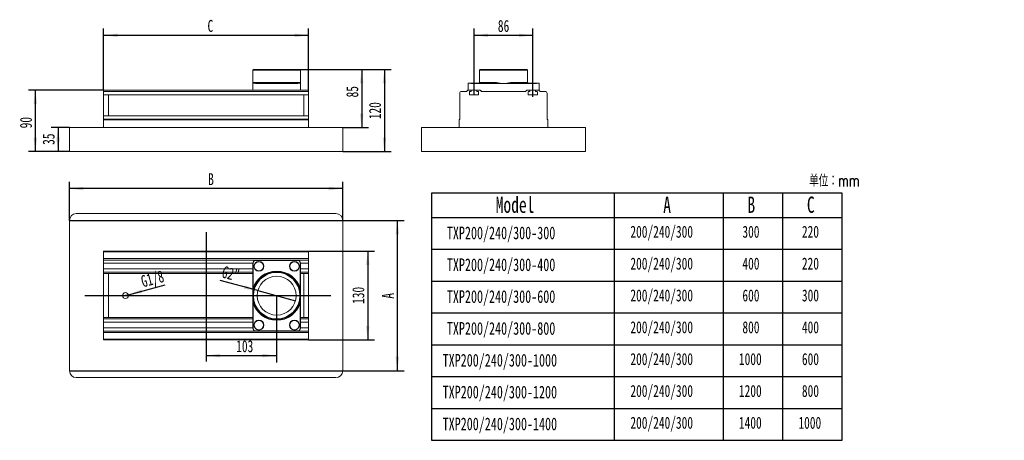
# Model space of a CAD drawing. Header units: millimetres. Extents: x 120 to 409, y 127 to 250.
import ezdxf

# ---------------------------------------------------------------- set-up
doc = ezdxf.new("R2010")
doc.units = ezdxf.units.MM
doc.layers.add('10', color=7, linetype='Continuous')
doc.styles.add('SLDTEXTSTYLE0', font='TXT', dxfattribs={"width": 0.7, "bigfont": 'bigfont'})
doc.styles.add('SLDTEXTSTYLE1', font='TXT', dxfattribs={"width": 0.7})
doc.dimstyles.new('SLDDIMSTYLE0', dxfattribs={"dimtxt": 3.5, "dimasz": 4.08, "dimexe": 0, "dimexo": 0.0625, "dimgap": 0.875, "dimtad": 2, "dimlfac": 5, "dimrnd": 1e-09, "dimzin": 12, "dimdsep": 46, "dimtxsty": 'SLDTEXTSTYLE1', "dimsah": 1, "dimcen": 0.09, "dimadec": 0, "dimazin": 3, "dimtfac": 1, "dimtofl": 0, "dimtmove": 0, "dimatfit": 3, "dimfxl": 0, "dimfrac": 2, "dimtolj": 1, "dimtzin": 12, "dimarcsym": 0})
doc.dimstyles.new('SLDDIMSTYLE1', dxfattribs={"dimtxt": 3.5, "dimasz": 4.08, "dimexe": 0, "dimexo": 0.0625, "dimgap": 0.875, "dimtad": 2, "dimlfac": 5, "dimrnd": 1e-09, "dimzin": 12, "dimdsep": 46, "dimtxsty": 'SLDTEXTSTYLE1', "dimblk1": 'NONE', "dimsah": 1, "dimcen": 0, "dimadec": 0, "dimazin": 3, "dimtfac": 1, "dimtmove": 0, "dimatfit": 3, "dimldrblk": 'NONE', "dimfxl": 0, "dimfrac": 2, "dimtolj": 1, "dimtzin": 12, "dimarcsym": 0})

# ---------------------------------------------------------------- blocks, each defined once
blk = doc.blocks.new('SW_TABLEANNOTATION_0')
at = {"layer": '10', "color": 0}
for p, q in [((0, 0), (0, -72.27)), ((120.26, 0), (0, 0)), ((53.53, 0), (53.53, -72.27)), ((85.43, 0), (85.43, -72.27)), ((102.84, 0), (102.84, -72.27)), ((120.26, -72.27), (120.26, 0)), ((0, -7.07), (120.26, -7.07)), ((0, -16.38), (120.26, -16.38)), ((0, -25.7), (120.26, -25.7)), ((0, -35.01), (120.26, -35.01)), ((0, -44.33), (120.26, -44.33)), ((0, -53.64), (120.26, -53.64)), ((0, -62.96), (120.26, -62.96)), ((0, -72.27), (120.26, -72.27))]:
    blk.add_line(p, q, dxfattribs=at)
at = {"layer": '10', "color": 0, "attachment_point": 1, "style": 'SLDTEXTSTYLE1'}
for s, insert, char_height in [('Model', (18.83, -0.97), 4.762), ('A', (67.89, -0.97), 4.76), ('B', (92.55, -0.97), 4.76), ('C', (109.96, -0.97), 4.76), ('TXP200/240/300-300', (4.54, -9.73), 3.7042), ('200/240/300', (58.28, -9.5), 3.5), ('300', (91.08, -9.5), 3.5), ('220', (108.5, -9.5), 3.5), ('TXP200/240/300-400', (4.54, -19.05), 3.7042), ('200/240/300', (58.28, -18.82), 3.5), ('400', (91.08, -18.82), 3.5), ('220', (108.5, -18.82), 3.5), ('TXP200/240/300-600', (4.54, -28.36), 3.7042), ('200/240/300', (58.28, -28.13), 3.5), ('600', (91.08, -28.13), 3.5), ('300', (108.5, -28.13), 3.5), ('TXP200/240/300-800', (4.54, -37.68), 3.7042), ('200/240/300', (58.28, -37.45), 3.5), ('800', (91.08, -37.45), 3.5), ('400', (108.5, -37.45), 3.5), ('TXP200/240/300-1000', (3.3, -46.99), 3.7042), ('200/240/300', (58.28, -46.76), 3.5), ('1000', (90.06, -46.76), 3.5), ('600', (108.5, -46.76), 3.5), ('TXP200/240/300-1200', (3.3, -56.3), 3.7042), ('200/240/300', (58.28, -56.08), 3.5), ('1200', (90.06, -56.08), 3.5), ('800', (108.5, -56.08), 3.5), ('TXP200/240/300-1400', (3.3, -65.62), 3.7042), ('200/240/300', (58.28, -65.39), 3.5), ('1400', (90.06, -65.39), 3.5), ('1000', (107.48, -65.39), 3.5)]:
    blk.add_mtext(s, dxfattribs=dict(at, insert=insert, char_height=char_height))
blk = doc.blocks.new('_D')
at = {"layer": '10'}
for p, q in [((134.96, 218.3), (129.61, 218.3)), ((131.61, 218.3), (131.61, 211.3)), ((134.96, 211.3), (129.61, 211.3))]:
    blk.add_line(p, q, dxfattribs=at)
for points in [[(131.61, 218.3), (131.11, 214.22), (132.12, 214.22)], [(131.61, 211.3), (132.12, 215.38), (131.11, 215.38)]]:
    blk.add_solid(points, dxfattribs=at)
at = {"layer": '10', "insert": (127.1, 213.25), "char_height": 3.5, "attachment_point": 1, "rotation": 90, "style": 'SLDTEXTSTYLE1'}
blk.add_mtext('35', dxfattribs=at)
blk = doc.blocks.new('_D_1')
at = {"layer": '10'}
for p, q in [((144.96, 229.3), (144.96, 247.3)), ((144.96, 245.3), (204.96, 245.3)), ((204.96, 229.3), (204.96, 247.3))]:
    blk.add_line(p, q, dxfattribs=at)
for points in [[(144.96, 245.3), (149.04, 244.79), (149.04, 245.81)], [(204.96, 245.3), (200.88, 245.81), (200.88, 244.79)]]:
    blk.add_solid(points, dxfattribs=at)
at = {"layer": '10', "insert": (175.38, 249.81), "char_height": 3.5, "attachment_point": 1, "style": 'SLDTEXTSTYLE1'}
blk.add_mtext('C', dxfattribs=at)
blk = doc.blocks.new('_D_2')
at = {"layer": '10'}
for p, q in [((201.33, 235.3), (222.52, 235.3)), ((220.52, 235.3), (220.52, 218.3)), ((214.96, 218.3), (222.52, 218.3))]:
    blk.add_line(p, q, dxfattribs=at)
for points in [[(220.52, 235.3), (220.01, 231.22), (221.03, 231.22)], [(220.52, 218.3), (221.03, 222.38), (220.01, 222.38)]]:
    blk.add_solid(points, dxfattribs=at)
at = {"layer": '10', "insert": (216.01, 227.13), "char_height": 3.5, "attachment_point": 1, "rotation": 90, "style": 'SLDTEXTSTYLE1'}
blk.add_mtext('85', dxfattribs=at)
blk = doc.blocks.new('_D_3')
at = {"layer": '10'}
for p, q in [((201.33, 235.3), (229.17, 235.3)), ((227.17, 235.3), (227.17, 211.3)), ((214.96, 211.3), (229.17, 211.3))]:
    blk.add_line(p, q, dxfattribs=at)
for points in [[(227.17, 235.3), (226.66, 231.22), (227.67, 231.22)], [(227.17, 211.3), (227.67, 215.38), (226.66, 215.38)]]:
    blk.add_solid(points, dxfattribs=at)
at = {"layer": '10', "insert": (222.66, 220.75), "char_height": 3.5, "attachment_point": 1, "rotation": 90, "style": 'SLDTEXTSTYLE1'}
blk.add_mtext('120', dxfattribs=at)
blk = doc.blocks.new('_D_4')
at = {"layer": '10'}
for p, q in [((144.96, 229.3), (122.96, 229.3)), ((124.96, 229.3), (124.96, 211.3)), ((134.96, 211.3), (122.96, 211.3))]:
    blk.add_line(p, q, dxfattribs=at)
for points in [[(124.96, 229.3), (124.45, 225.22), (125.47, 225.22)], [(124.96, 211.3), (125.47, 215.38), (124.45, 215.38)]]:
    blk.add_solid(points, dxfattribs=at)
at = {"layer": '10', "insert": (120.45, 218.08), "char_height": 3.5, "attachment_point": 1, "rotation": 90, "style": 'SLDTEXTSTYLE1'}
blk.add_mtext('90', dxfattribs=at)
blk = doc.blocks.new('_D_5')
at = {"layer": '10'}
for p, q in [((195.56, 166.94), (195.56, 149.59)), ((174.96, 151.59), (195.56, 151.59))]:
    blk.add_line(p, q, dxfattribs=at)
for points in [[(174.96, 151.59), (179.04, 151.08), (179.04, 152.1)], [(195.56, 151.59), (191.48, 152.1), (191.48, 151.08)]]:
    blk.add_solid(points, dxfattribs=at)
at = {"layer": '10', "insert": (183.78, 156.1), "char_height": 3.5, "attachment_point": 1, "style": 'SLDTEXTSTYLE1'}
blk.add_mtext('103', dxfattribs=at)
blk = doc.blocks.new('_D_6')
at = {"layer": '10'}
for q in [(179.06, 173.56), (201.14, 167.65)]:
    blk.add_line((190.12, 170.6), q, dxfattribs=at)
blk.add_solid([(190.12, 170.6), (186.31, 172.14), (186.05, 171.16)], dxfattribs=at)
at = {"layer": '10', "insert": (180.23, 177.9), "char_height": 3.5, "attachment_point": 1, "rotation": 345, "style": 'SLDTEXTSTYLE1'}
blk.add_mtext('G2"', dxfattribs=at)
blk = doc.blocks.new('_NONE')
blk = doc.blocks.new('_D_7')
at = {"layer": '10'}
for q in [(163.03, 172.29), (150.51, 168.94)]:
    blk.add_line((152.21, 169.39), q, dxfattribs=at)
blk.add_solid([(152.21, 169.39), (156.28, 169.96), (156.02, 170.94)], dxfattribs=at)
at = {"layer": '10', "insert": (155.58, 174.9), "char_height": 3.5, "attachment_point": 1, "rotation": 15, "style": 'SLDTEXTSTYLE1'}
blk.add_mtext('G1/8', dxfattribs=at)
blk = doc.blocks.new('_D_8')
at = {"layer": '10'}
for p, q in [((134.96, 191.16), (232.96, 191.16)), ((230.96, 191.16), (230.96, 147.16)), ((134.96, 147.16), (232.96, 147.16))]:
    blk.add_line(p, q, dxfattribs=at)
for points in [[(230.96, 191.16), (230.45, 187.08), (231.47, 187.08)], [(230.96, 147.16), (231.47, 151.24), (230.45, 151.24)]]:
    blk.add_solid(points, dxfattribs=at)
at = {"layer": '10', "insert": (226.45, 168.25), "char_height": 3.5, "attachment_point": 1, "rotation": 90, "style": 'SLDTEXTSTYLE1'}
blk.add_mtext('A', dxfattribs=at)
blk = doc.blocks.new('_D_9')
at = {"layer": '10'}
for p, q in [((134.96, 191.16), (134.96, 202.46)), ((214.96, 191.16), (214.96, 202.46)), ((214.96, 200.46), (134.96, 200.46))]:
    blk.add_line(p, q, dxfattribs=at)
for points in [[(134.96, 200.46), (139.04, 199.95), (139.04, 200.97)], [(214.96, 200.46), (210.88, 200.97), (210.88, 199.95)]]:
    blk.add_solid(points, dxfattribs=at)
at = {"layer": '10', "insert": (175.56, 204.97), "char_height": 3.5, "attachment_point": 1, "style": 'SLDTEXTSTYLE1'}
blk.add_mtext('B', dxfattribs=at)
blk = doc.blocks.new('_D_10')
at = {"layer": '10'}
for p, q in [((204.96, 182.16), (224.3, 182.16)), ((222.3, 182.16), (222.3, 156.16)), ((204.96, 156.16), (224.3, 156.16))]:
    blk.add_line(p, q, dxfattribs=at)
for points in [[(222.3, 182.16), (221.79, 178.08), (222.81, 178.08)], [(222.3, 156.16), (222.81, 160.24), (221.79, 160.24)]]:
    blk.add_solid(points, dxfattribs=at)
at = {"layer": '10', "insert": (217.79, 166.71), "char_height": 3.5, "attachment_point": 1, "rotation": 90, "style": 'SLDTEXTSTYLE1'}
blk.add_mtext('130', dxfattribs=at)
blk = doc.blocks.new('_D_11')
at = {"layer": '10'}
for p, q in [((253.42, 228.9), (253.42, 247.3)), ((253.42, 245.3), (270.62, 245.3)), ((270.62, 228.72), (270.62, 247.3))]:
    blk.add_line(p, q, dxfattribs=at)
for points in [[(253.42, 245.3), (257.5, 244.79), (257.5, 245.81)], [(270.62, 245.3), (266.54, 245.81), (266.54, 244.79)]]:
    blk.add_solid(points, dxfattribs=at)
at = {"layer": '10', "insert": (260.4, 249.81), "char_height": 3.5, "attachment_point": 1, "style": 'SLDTEXTSTYLE1'}
blk.add_mtext('86', dxfattribs=at)

msp = doc.modelspace()

# ---------------------------------------------------------------- linework, layer by layer
at = {"color": 7, "linetype": 'Continuous', "lineweight": 15}
for p, q in [((188.8303, 235.2981), (188.6303, 235.0981)), ((188.6303, 235.0981), (188.6303, 231.1981)), ((195.6303, 235.0981), (188.6303, 235.0981)), ((188.8303, 235.2981), (195.6303, 235.2981)), ((195.6303, 235.2981), (202.4303, 235.2981)), ((202.6303, 235.0981), (195.6303, 235.0981)), ((202.6303, 235.0981), (202.4303, 235.2981)), ((202.6303, 231.1981), (202.6303, 235.0981)), ((255.2639, 235.2981), (255.0639, 235.0981)), ((255.0639, 235.0981), (255.0639, 231.4981)), ((269.0639, 235.0981), (255.0639, 235.0981)), ((255.2639, 235.2981), (268.8639, 235.2981)), ((269.0639, 235.0981), (268.8639, 235.2981)), ((269.0639, 231.4981), (269.0639, 235.0981)), ((188.6303, 229.2981), (188.6303, 231.1981)), ((188.7303, 231.2981), (188.9303, 231.4981)), ((188.7303, 231.2981), (189.1944, 231.2981)), ((188.9303, 231.4981), (202.3303, 231.4981)), ((189.1944, 231.2981), (202.0662, 231.2981)), ((201.6303, 231.1981), (189.6303, 231.1981)), ((202.0662, 231.2981), (202.5303, 231.2981)), ((202.3303, 231.4981), (202.5303, 231.2981)), ((202.5303, 231.2981), (202.6303, 231.1981)), ((202.6303, 231.1981), (202.6303, 229.2981)), ((251.6639, 231.1981), (251.7639, 231.2981)), ((251.6639, 229.2981), (251.6639, 231.1981)), ((251.7639, 231.2981), (252.228, 231.2981)), ((252.228, 231.2981), (260.0072, 231.2981)), ((262.0639, 231.1981), (252.6639, 231.1981)), ((255.0639, 231.4981), (254.8639, 231.2981)), ((255.0639, 231.4981), (260.0366, 231.4981)), ((260.0366, 231.4981), (260.0072, 231.2981)), ((271.4639, 231.1981), (262.0639, 231.1981)), ((264.1206, 231.2981), (264.0912, 231.4981)), ((264.0912, 231.4981), (269.0639, 231.4981)), ((264.1206, 231.2981), (271.8998, 231.2981)), ((269.2639, 231.2981), (269.0639, 231.4981)), ((271.8998, 231.2981), (272.3639, 231.2981)), ((272.3639, 231.2981), (272.4639, 231.1981)), ((272.4639, 231.1981), (272.4639, 229.2981)), ((189.3421, 229.2981), (144.9603, 229.2981)), ((144.9603, 228.8981), (144.9603, 229.2981)), ((144.9603, 228.8981), (204.9602, 228.8981)), ((144.9603, 228.8981), (144.9603, 228.2981)), ((144.9603, 227.9508), (144.9603, 228.2981)), ((144.9603, 227.9508), (144.9603, 227.9162)), ((144.9603, 227.9162), (146.3593, 227.9162)), ((144.9603, 221.72), (144.9603, 227.9162)), ((146.3593, 227.9162), (146.3593, 221.72)), ((146.3593, 227.9108), (203.5593, 227.9108)), ((189.6303, 229.2981), (189.3421, 229.2981)), ((189.6303, 229.2981), (201.6303, 229.2981)), ((201.9185, 229.2981), (201.6303, 229.2981)), ((204.9602, 229.2981), (201.9185, 229.2981)), ((203.5593, 227.9162), (204.9602, 227.9162)), ((203.5593, 221.72), (203.5593, 227.9162)), ((204.9602, 229.2981), (204.9602, 228.8981)), ((204.9602, 228.2981), (204.9602, 228.8981)), ((204.9602, 228.2981), (204.9602, 227.9508)), ((204.9602, 227.9162), (204.9602, 227.9508)), ((204.9602, 227.9162), (204.9602, 221.72)), ((249.2214, 228.2981), (249.2214, 227.9508)), ((249.2414, 221.72), (249.2414, 227.9162)), ((249.8214, 228.8981), (251.2214, 228.8981)), ((251.6214, 229.2981), (251.2214, 228.8981)), ((251.6214, 229.2981), (252.5914, 229.2981)), ((252.0564, 228.6781), (252.0564, 228.0381)), ((252.5914, 228.8181), (252.1564, 228.8181)), ((252.1564, 227.8981), (254.6764, 227.8981)), ((252.5914, 229.2981), (252.5914, 228.8181)), ((252.6639, 229.2981), (252.5914, 229.2981)), ((252.6639, 229.2981), (254.2414, 229.2981)), ((254.2414, 229.2981), (255.1714, 229.2981)), ((254.2414, 228.8181), (254.2414, 229.2981)), ((254.6764, 228.8181), (254.2414, 228.8181)), ((254.7764, 228.0381), (254.7764, 228.6781)), ((255.5914, 228.8781), (255.1714, 229.2981)), ((255.1714, 229.2981), (255.2563, 229.2981)), ((255.2563, 229.2981), (255.5977, 228.9567)), ((268.4714, 228.8981), (255.5714, 228.8981)), ((255.5914, 228.8781), (268.4514, 228.8781)), ((268.8714, 229.2981), (268.4514, 228.8781)), ((268.8714, 229.2981), (269.8014, 229.2981)), ((269.2664, 228.6781), (269.2664, 228.0381)), ((269.8014, 228.8181), (269.3664, 228.8181)), ((269.3664, 227.8981), (271.8864, 227.8981)), ((269.8014, 229.2981), (269.8014, 228.8181)), ((269.8014, 229.2981), (271.4514, 229.2981)), ((271.4514, 228.8181), (271.4514, 229.2981)), ((271.4514, 229.2981), (272.4214, 229.2981)), ((271.8864, 228.8181), (271.4514, 228.8181)), ((271.9864, 228.0381), (271.9864, 228.6781)), ((272.8214, 228.8981), (272.4214, 229.2981)), ((272.4639, 229.2981), (272.4214, 229.2981)), ((272.8214, 228.8981), (274.2214, 228.8981)), ((274.8014, 221.72), (274.8014, 227.9162)), ((274.8214, 227.9508), (274.8214, 228.2981)), ((146.3593, 221.72), (144.9603, 221.72)), ((144.9603, 221.6854), (144.9603, 221.72)), ((144.9603, 220.7981), (144.9603, 221.6854)), ((144.9603, 220.7981), (204.9602, 220.7981)), ((144.9603, 220.5981), (144.9603, 220.7981)), ((144.9603, 220.5981), (204.9602, 220.5981)), ((144.9603, 220.5981), (144.9603, 218.2981)), ((203.5593, 221.7254), (146.3593, 221.7254)), ((204.9602, 221.72), (203.5593, 221.72)), ((204.9602, 221.72), (204.9602, 221.6854)), ((204.9602, 221.6854), (204.9602, 220.7981)), ((204.9602, 220.7981), (204.9602, 220.5981)), ((204.9602, 218.2981), (204.9602, 220.5981)), ((249.2214, 220.7981), (249.0214, 220.5981)), ((249.0214, 218.2981), (249.0214, 220.5981)), ((249.2214, 221.6854), (249.2214, 220.7981)), ((274.8214, 220.7981), (274.8214, 221.6854)), ((275.0214, 220.5981), (274.8214, 220.7981)), ((275.0214, 220.5981), (275.0214, 218.2981)), ((134.9593, 218.2981), (136.9593, 218.2981)), ((134.9593, 218.2981), (134.9593, 211.2981)), ((136.9593, 218.2981), (212.9593, 218.2981)), ((212.9593, 218.2981), (214.9593, 218.2981)), ((214.9593, 211.2981), (214.9593, 218.2981)), ((238.0214, 218.2981), (240.0214, 218.2981)), ((238.0214, 218.2981), (238.0214, 211.2981)), ((240.0214, 218.2981), (284.0214, 218.2981)), ((284.0214, 218.2981), (286.0214, 218.2981)), ((286.0214, 211.2981), (286.0214, 218.2981)), ((136.9593, 211.2981), (134.9593, 211.2981)), ((212.9593, 211.2981), (136.9593, 211.2981)), ((214.9593, 211.2981), (212.9593, 211.2981)), ((240.0214, 211.2981), (238.0214, 211.2981)), ((284.0214, 211.2981), (240.0214, 211.2981)), ((286.0214, 211.2981), (284.0214, 211.2981)), ((134.9593, 191.1634), (134.9593, 147.1634)), ((212.9593, 193.1634), (136.9593, 193.1634)), ((214.9593, 147.1634), (214.9593, 191.1634)), ((204.9602, 182.1634), (144.9603, 182.1634)), ((144.9603, 181.9634), (144.9603, 182.1634)), ((144.9603, 181.9634), (204.9602, 181.9634)), ((144.9603, 181.9634), (144.9603, 181.3634)), ((204.9602, 182.1634), (204.9602, 181.9634)), ((204.9602, 181.3634), (204.9602, 181.9634)), ((144.9603, 181.3634), (144.9603, 179.9634)), ((204.9602, 179.9634), (144.9603, 179.9634)), ((144.9603, 179.5634), (144.9603, 179.9634)), ((204.9602, 179.5634), (144.9603, 179.5634)), ((144.9603, 179.5634), (144.9603, 178.5934)), ((188.7303, 178.9569), (188.7303, 171.1777)), ((202.0662, 179.421), (189.1944, 179.421)), ((189.6303, 179.521), (201.6303, 179.521)), ((202.5303, 171.1777), (202.5303, 178.9569)), ((204.9602, 179.9634), (204.9602, 181.3634)), ((204.9602, 179.9634), (204.9602, 179.5634)), ((204.9602, 179.5634), (204.9602, 178.5934)), ((144.9603, 178.5934), (188.6329, 178.5934)), ((144.9603, 178.5934), (144.9603, 176.9434)), ((188.6303, 176.9434), (144.9603, 176.9434)), ((144.9603, 176.9434), (144.9603, 176.0134)), ((188.6303, 176.0134), (144.9603, 176.0134)), ((144.9603, 175.5934), (144.9603, 176.0134)), ((188.6303, 169.121), (188.6303, 178.521)), ((202.6276, 178.5934), (204.9602, 178.5934)), ((202.6303, 178.521), (202.6303, 169.121)), ((204.9602, 176.9434), (202.6303, 176.9434)), ((204.9602, 176.0134), (202.6303, 176.0134)), ((204.9602, 176.9434), (204.9602, 178.5934)), ((204.9602, 176.9434), (204.9602, 176.0134)), ((204.9602, 176.0134), (204.9602, 175.5934)), ((144.9603, 175.5934), (146.3593, 175.5934)), ((144.9603, 175.5934), (144.9603, 162.7334)), ((146.3593, 175.6134), (188.6303, 175.6134)), ((146.3593, 162.7134), (146.3593, 175.6134)), ((202.6303, 175.6134), (203.5593, 175.6134)), ((203.5593, 162.7134), (203.5593, 175.6134)), ((203.5593, 175.5934), (204.9602, 175.5934)), ((204.9602, 175.5934), (204.9602, 162.7334)), ((188.9303, 171.1483), (188.7303, 171.1777)), ((202.5303, 171.1777), (202.3303, 171.1483)), ((188.6303, 159.721), (188.6303, 169.121)), ((202.6303, 169.121), (202.6303, 159.721)), ((188.7303, 167.0643), (188.9303, 167.0937)), ((188.7303, 167.0643), (188.7303, 159.2851)), ((202.3303, 167.0937), (202.5303, 167.0643)), ((202.5303, 159.2851), (202.5303, 167.0643)), ((146.3593, 162.7334), (144.9603, 162.7334)), ((144.9603, 162.3134), (144.9603, 162.7334)), ((144.9603, 162.3134), (188.6303, 162.3134)), ((144.9603, 162.3134), (144.9603, 161.3834)), ((188.6303, 162.7134), (146.3593, 162.7134)), ((203.5593, 162.7134), (202.6303, 162.7134)), ((202.6303, 162.3134), (204.9602, 162.3134)), ((204.9602, 162.7334), (203.5593, 162.7334)), ((204.9602, 162.7334), (204.9602, 162.3134)), ((204.9602, 162.3134), (204.9602, 161.3834)), ((144.9603, 161.3834), (188.6303, 161.3834)), ((144.9603, 161.3834), (144.9603, 159.7334)), ((188.6303, 159.7334), (144.9603, 159.7334)), ((144.9603, 159.7334), (144.9603, 158.7634)), ((189.3421, 158.7634), (144.9603, 158.7634)), ((144.9603, 158.3634), (144.9603, 158.7634)), ((189.1944, 158.821), (202.0662, 158.821)), ((201.6303, 158.721), (189.6303, 158.721)), ((204.9602, 158.7634), (201.9185, 158.7634)), ((202.6303, 161.3834), (204.9602, 161.3834)), ((204.9602, 159.7334), (202.6303, 159.7334)), ((204.9602, 159.7334), (204.9602, 161.3834)), ((204.9602, 159.7334), (204.9602, 158.7634)), ((204.9602, 158.7634), (204.9602, 158.3634)), ((144.9603, 158.3634), (204.9602, 158.3634)), ((144.9603, 158.3634), (144.9603, 156.9634)), ((144.9603, 156.9634), (144.9603, 156.3634)), ((204.9602, 156.3634), (144.9603, 156.3634)), ((144.9603, 156.1634), (144.9603, 156.3634)), ((144.9603, 156.1634), (204.9602, 156.1634)), ((204.9602, 156.9634), (204.9602, 158.3634)), ((204.9602, 156.3634), (204.9602, 156.9634)), ((204.9602, 156.3634), (204.9602, 156.1634)), ((136.9593, 145.1634), (212.9593, 145.1634))]:
    msp.add_line(p, q, dxfattribs=at)
at = {"color": 7, "linetype": 'Continuous', "lineweight": 15, "flags": 128}
msp.add_lwpolyline([(188.6303, 231.1981), (188.6415, 231.2094), (188.6751, 231.243), (188.7303, 231.2981)], dxfattribs=at)
at = {"color": 7, "linetype": 'Continuous', "lineweight": 15}
for centre, radius in [((190.4303, 177.721), 1.45), ((190.4303, 177.721), 1.35), ((200.8303, 177.721), 1.45), ((200.8303, 177.721), 1.35), ((195.6303, 169.121), 7), ((195.6303, 169.121), 6.8), ((195.6303, 169.121), 5.7), ((151.3593, 169.1634), 0.88), ((190.4303, 160.521), 1.45), ((190.4303, 160.521), 1.35), ((200.8303, 160.521), 1.45), ((200.8303, 160.521), 1.35)]:
    msp.add_circle(centre, radius, dxfattribs=at)
for centre, radius, start, end in [((189.6303, 232.1981), 1, 244.158067, 270), ((201.6303, 232.1981), 1, 270, 295.841933), ((252.6639, 232.1981), 1, 244.158067, 270), ((262.0639, 238.1981), 7, 253.165019, 270), ((262.0639, 238.1981), 7, 270, 286.834981), ((271.4639, 232.1981), 1, 270, 295.841933), ((249.8214, 228.2981), 0.6, 90, 180), ((249.2614, 227.9508), 0.04, 180, 240), ((252.2164, 228.6781), 0.16, 120.651026, 180), ((252.2164, 228.0381), 0.16, 180, 239.348974), ((252.1564, 228.7181), 0.1, 90, 102.456154), ((252.1564, 227.9981), 0.1, 257.543846, 270), ((254.6764, 228.7181), 0.1, 77.543846, 90), ((254.6764, 227.9981), 0.1, 270, 282.456154), ((254.6164, 228.6781), 0.16, 360, 59.348974), ((254.6164, 228.0381), 0.16, 300.651026, 0), ((255.7391, 229.0981), 0.2, 225, 270), ((268.4258, 229.0981), 0.2, 270, 285.281045), ((269.4264, 228.6781), 0.16, 120.651026, 180), ((269.4264, 228.0381), 0.16, 180, 239.348974), ((269.3664, 228.7181), 0.1, 90, 102.456154), ((269.3664, 227.9981), 0.1, 257.543846, 270), ((271.8864, 228.7181), 0.1, 77.543846, 90), ((271.8864, 227.9981), 0.1, 270, 282.456154), ((271.8264, 228.6781), 0.16, 360, 59.348974), ((271.8264, 228.0381), 0.16, 300.651026, 0), ((274.2214, 228.2981), 0.6, 0, 90), ((274.7814, 227.9508), 0.04, 300, 0), ((249.2614, 221.6854), 0.04, 120, 180), ((274.7814, 221.6854), 0.04, 0, 60), ((136.9593, 191.1634), 2, 90, 180), ((212.9593, 191.1634), 2, 0, 90), ((189.6303, 178.521), 1, 154.158067, 180), ((189.6303, 178.521), 1, 115.841933, 154.158067), ((189.6303, 178.521), 1, 90, 115.841933), ((201.6303, 178.521), 1, 64.158067, 90), ((201.6303, 178.521), 1, 25.841933, 64.158067), ((201.6303, 178.521), 1, 0, 25.841933), ((195.6303, 169.121), 7.2, 16.597842, 163.402158), ((195.6303, 169.121), 7.2, 196.597842, 343.402158), ((189.6303, 159.721), 1, 180, 205.841933), ((189.6303, 159.721), 1, 205.841933, 244.158067), ((189.6303, 159.721), 1, 244.158067, 270), ((201.6303, 159.721), 1, 270, 295.841933), ((201.6303, 159.721), 1, 295.841933, 334.158067), ((201.6303, 159.721), 1, 334.158067, 0), ((136.9593, 147.1634), 2, 180, 270), ((212.9593, 147.1634), 2, 270, 0)]:
    msp.add_arc(centre, radius, start, end, dxfattribs=at)
at = {"layer": '10'}
for p, q in [((253.4164, 227.8981), (253.4164, 228.8972)), ((270.6164, 227.3073), (270.6164, 228.7238)), ((174.9602, 187.6727), (174.9602, 149.8495)), ((139.428, 169.1634), (211.5209, 169.1634)), ((195.5602, 169.121), (195.5602, 166.9364))]:
    msp.add_line(p, q, dxfattribs=at)

# ---------------------------------------------------------------- block references
msp.add_blockref('SW_TABLEANNOTATION_0', (240.9285, 199.0842), dxfattribs=at)

# ---------------------------------------------------------------- texts
at = {"layer": '10', "insert": (351.5319, 204.5366), "char_height": 3.5, "attachment_point": 1, "style": 'SLDTEXTSTYLE0'}
msp.add_mtext('单\\M+188CA\\M+18146mm', dxfattribs=at)

# ---------------------------------------------------------------- dimensions: what is measured, and where the dimension line sits
at = {"layer": '10'}
for base, p1, p2, text, picture, middle in [((204.9602, 245.2981), (144.9603, 229.2981), (204.9602, 229.2981), 'C', '_D_1', (176.151, 245.2981)), ((134.9593, 200.462), (214.9593, 191.1634), (134.9593, 191.1634), 'B', '_D_9', (176.3274, 200.462))]:
    dim = msp.add_linear_dim(base=base, p1=p1, p2=p2, text=text, dimstyle='SLDDIMSTYLE0', dxfattribs=at)
    dim.commit()
    dim.dimension.update_dxf_attribs({"geometry": picture, "text_midpoint": middle, "dimtype": 160})
for base, p1, p2, picture, middle in [((270.6164, 245.2981), (253.4164, 228.8972), (270.6164, 228.7238), '_D_11', (261.9328, 245.2981)), ((195.5602, 151.591), (174.9602, 149.8495), (195.5602, 166.9364), '_D_5', (186.0856, 151.591))]:
    dim = msp.add_linear_dim(base=base, p1=p1, p2=p2, dimstyle='SLDDIMSTYLE0', dxfattribs=at)
    dim.commit()
    dim.dimension.update_dxf_attribs({"geometry": picture, "text_midpoint": middle, "dimtype": 160})
for base, p1, p2, picture, middle in [((220.5221, 218.2981), (201.3303, 235.2981), (214.9593, 218.2981), '_D_2', (220.5221, 228.6635)), ((227.1668, 211.2981), (201.3303, 235.2981), (214.9593, 211.2981), '_D_3', (227.1668, 223.0502)), ((124.9593, 211.2981), (144.9603, 229.2981), (134.9593, 211.2981), '_D_4', (124.9593, 219.6146)), ((131.614, 211.2981), (134.9593, 218.2981), (134.9593, 211.2981), '_D', (131.614, 214.7853)), ((222.302, 156.1634), (204.9602, 182.1634), (204.9602, 156.1634), '_D_10', (222.302, 169.0146))]:
    dim = msp.add_linear_dim(base=base, p1=p1, p2=p2, angle=90, dimstyle='SLDDIMSTYLE0', dxfattribs=at)
    dim.commit()
    dim.dimension.update_dxf_attribs({"geometry": picture, "text_midpoint": middle, "dimtype": 160})
dim = msp.add_linear_dim(base=(230.9593, 147.1634), p1=(134.9593, 191.1634), p2=(134.9593, 147.1634), angle=90, text='A', dimstyle='SLDDIMSTYLE0', dxfattribs=at)
dim.commit()
dim.dimension.update_dxf_attribs({"geometry": '_D_8', "text_midpoint": (230.9593, 169.0146), "dimtype": 160})
for p1, p2, text, picture, middle in [((150.5093, 168.9356), (152.2093, 169.3912), 'G1/8', '_D_7', (160.1196, 171.5107)), ((201.136, 167.6457), (190.1245, 170.5962), 'G2"', '_D_6', (181.137, 173.0045))]:
    dim = msp.add_diameter_dim_2p(p1=p1, p2=p2, text=text, dimstyle='SLDDIMSTYLE1', override={"dimpost": '<>'}, dxfattribs=at)
    dim.commit()
    dim.dimension.update_dxf_attribs({"geometry": picture, "text_midpoint": middle, "dimtype": 163})

doc.saveas('drawing.dxf')
